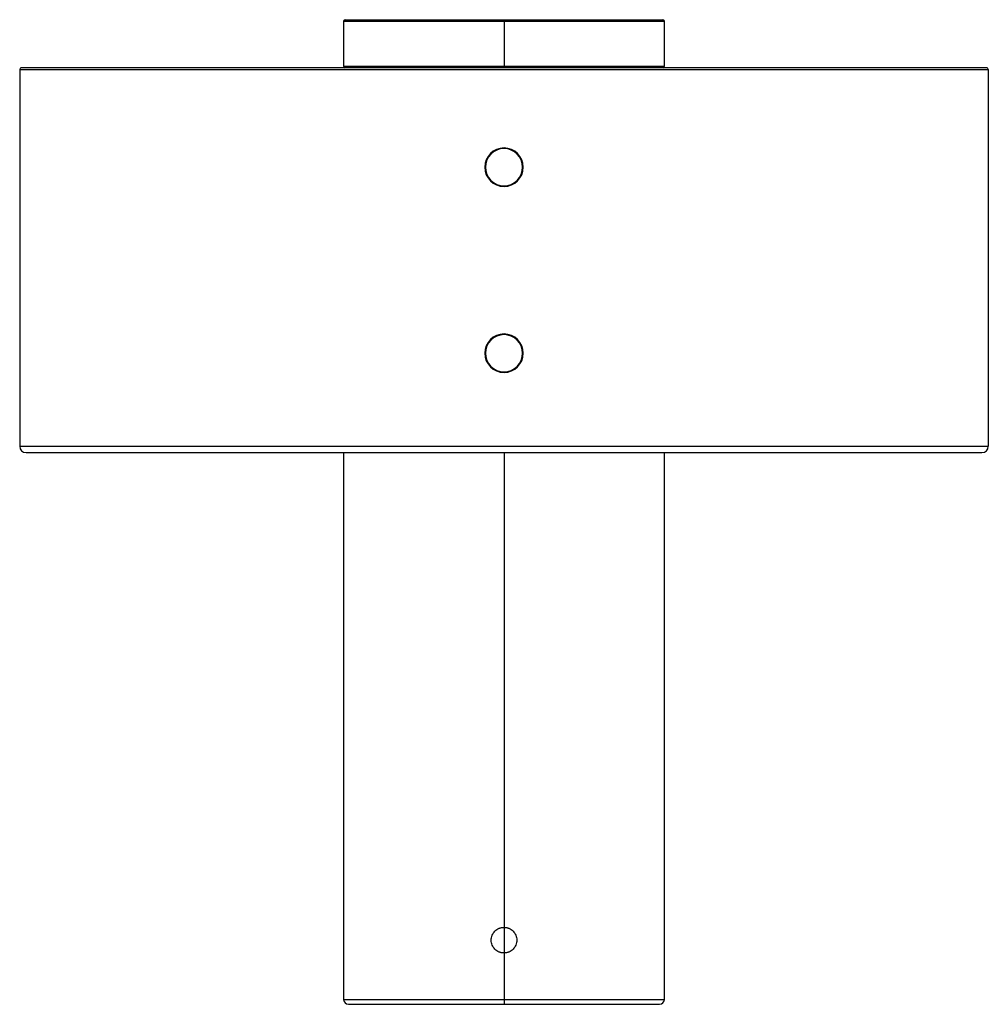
# Paper-space layout '_Derecha' of a CAD drawing. Header units: millimetres. Extents: x -151 to 151, y 0 to 307.
import ezdxf

# ---------------------------------------------------------------- set-up
doc = ezdxf.new("R2010")
doc.units = ezdxf.units.MM

psp = doc.layouts.new('_Derecha')

# ---------------------------------------------------------------- linework, layer by layer
at = {"color": 7, "linetype": 'Continuous', "lineweight": 25}
for p, q in [((-49.5, 307.01), (49.5, 307.01)), ((0, 307.01), (0, 292.01)), ((-50, 306.51), (-50, 292.51)), ((-50, 306.51), (50, 306.51)), ((50, 292.51), (50, 306.51)), ((150.5, 292.01), (-150.5, 292.01)), ((-50, 292.51), (50, 292.51)), ((-151, 291.51), (-151, 174.01)), ((-151, 291.51), (151, 291.51)), ((151, 291.51), (151, 174.01)), ((0, 266.81), (0, 267.01)), ((0, 255.21), (0, 255.01)), ((0, 208.81), (0, 209.01)), ((0, 197.21), (0, 197.01)), ((-151, 174.01), (151, 174.01)), ((-149, 172.01), (149, 172.01)), ((-50, 172.01), (-50, 1.5)), ((0, 172.01), (0, 0)), ((50, 1.5), (50, 172.01)), ((-50, 1.5), (50, 1.5)), ((-48.5, 0), (48.5, 0))]:
    psp.add_line(p, q, dxfattribs=at)
for centre, radius, start, end in [((-49.5, 306.51), 0.5, 90, 180), ((49.5, 306.51), 0.5, 360, 90), ((-150.5, 291.51), 0.5, 90, 180), ((-49.5, 292.51), 0.5, 180, 270), ((49.5, 292.51), 0.5, 270, 360), ((150.5, 291.51), 0.5, 0, 90), ((0, 261.01), 6, 90, 270), ((0, 261.01), 5.8, 90, 270), ((0, 261.01), 6, 270, 90), ((0, 261.01), 5.8, 270, 90), ((0, 203.01), 6, 90, 270), ((0, 203.01), 5.8, 90, 270), ((0, 203.01), 6, 270, 90), ((0, 203.01), 5.8, 270, 90), ((-149, 174.01), 2, 180, 270), ((149, 174.01), 2, 270, 0), ((-48.5, 1.5), 1.5, 180, 270), ((48.5, 1.5), 1.5, 270, 0)]:
    psp.add_arc(centre, radius, start, end, dxfattribs=at)
for points, knots in [([(0, 16), (-0.07, 16), (-0.2, 16), (-0.39, 16.02), (-0.58, 16.04), (-0.78, 16.07), (-0.97, 16.12), (-1.15, 16.17), (-1.34, 16.23), (-1.71, 16.37), (-2.23, 16.65), (-2.84, 17.15), (-3.35, 17.76), (-3.72, 18.46), (-3.95, 19.21), (-4.03, 20), (-3.95, 20.78), (-3.72, 21.54), (-3.35, 22.24), (-2.84, 22.85), (-2.23, 23.35), (-1.65, 23.66), (-1.16, 23.84), (-0.78, 23.93), (-0.39, 23.99), (-0.13, 24), (0, 24)], [0, 0, 0, 0, 0.015655, 0.031208, 0.046695, 0.062153, 0.077622, 0.093137, 0.108737, 0.124457, 0.187093, 0.249692, 0.312221, 0.374765, 0.437358, 0.49981, 0.562417, 0.624966, 0.687476, 0.750157, 0.812696, 0.875426, 0.906778, 0.93779, 0.968764, 1, 1, 1, 1]), ([(0, 24), (0.07, 24), (0.2, 24), (0.39, 23.98), (0.58, 23.96), (0.78, 23.93), (0.97, 23.88), (1.15, 23.83), (1.34, 23.77), (1.71, 23.63), (2.23, 23.35), (2.84, 22.85), (3.35, 22.24), (3.72, 21.54), (3.95, 20.79), (4.03, 20), (3.95, 19.22), (3.72, 18.46), (3.35, 17.76), (2.84, 17.15), (2.23, 16.65), (1.65, 16.34), (1.16, 16.16), (0.78, 16.07), (0.39, 16.01), (0.13, 16), (0, 16)], [0, 0, 0, 0, 0.015654, 0.0312052, 0.0466905, 0.0621475, 0.0776139, 0.0931272, 0.1087248, 0.1244435, 0.1870695, 0.249681, 0.3121908, 0.3747429, 0.4373492, 0.4997876, 0.5624128, 0.6249542, 0.687458, 0.7501477, 0.8126792, 0.8754133, 0.9067689, 0.9377844, 0.9687608, 1, 1, 1, 1])]:
    psp.add_open_spline(points, degree=3, knots=knots, dxfattribs=at)

doc.saveas('drawing.dxf')
